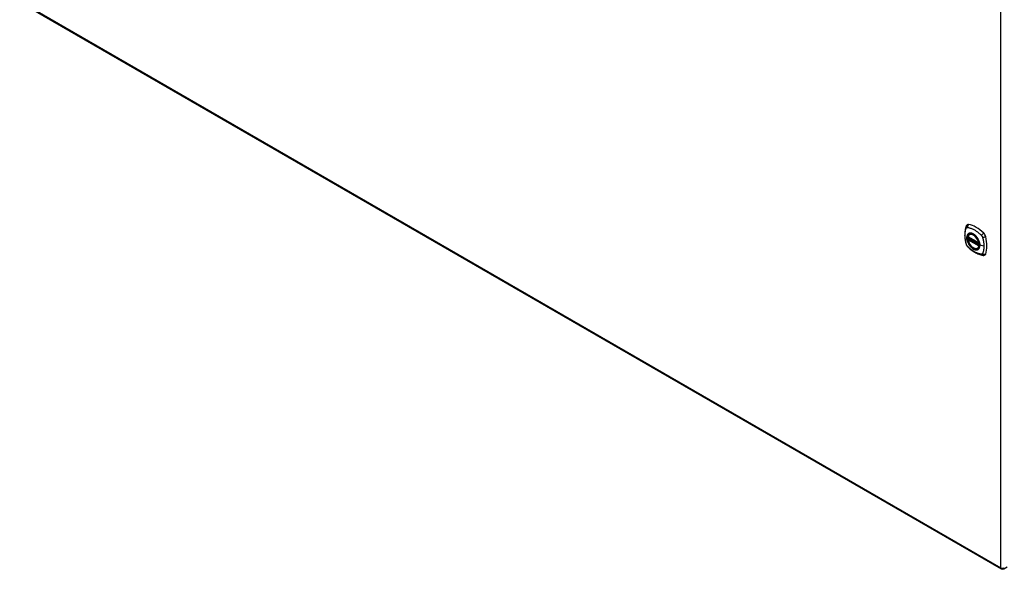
# Model space of a CAD drawing. Header units: inches. Extents: x 480.8 to 565, y 188.3 to 262.2.
# Tile 1 of 9: x 480.9 to 518.9, y 210.3 to 231.5. Entities that reach past the tile are written whole.
import ezdxf

# ---------------------------------------------------------------- set-up
doc = ezdxf.new("R2010")
doc.units = ezdxf.units.IN
doc.header["$MEASUREMENT"] = 0
doc.layers.add('Visible Edges(ANSI)', color=7, linetype='Continuous', lineweight=25)
doc.layers.add('Visible Tangent Edges(ANSI)', color=7, linetype='Continuous', lineweight=25)

msp = doc.modelspace()

# ---------------------------------------------------------------- linework, layer by layer
at = {"layer": 'Visible Edges(ANSI)'}
for p, q in [((480.887, 232.208), (518.791, 210.324)), ((517.512, 223.148), (517.926, 222.909)), ((517.512, 223.053), (517.526, 223.061)), ((517.532, 223.072), (517.532, 223.075)), ((517.537, 223.087), (517.578, 223.11)), ((517.569, 223.252), (517.579, 223.258)), ((517.882, 222.71), (517.892, 222.716)), ((518.89, 210.324), (519.021, 210.4))]:
    msp.add_line(p, q, dxfattribs=at)
at = {"layer": 'Visible Edges(ANSI)', "flags": 128}
for points in [[(517.435, 223.561), (517.427, 223.54), (517.421, 223.521), (517.416, 223.502), (517.411, 223.483), (517.407, 223.465), (517.402, 223.445), (517.395, 223.405), (517.389, 223.364), (517.385, 223.323), (517.383, 223.281), (517.382, 223.238), (517.383, 223.194), (517.385, 223.15), (517.389, 223.106), (517.395, 223.061), (517.402, 223.016), (517.41, 222.97), (517.42, 222.924), (517.425, 222.901), (517.428, 222.89), (517.432, 222.876)], [(517.473, 223.618), (517.46, 223.604), (517.45, 223.59), (517.441, 223.576), (517.435, 223.561)], [(517.507, 223.161), (517.511, 223.176), (517.516, 223.19), (517.522, 223.203), (517.53, 223.215), (517.538, 223.226), (517.547, 223.236), (517.558, 223.245), (517.569, 223.252)], [(517.882, 222.71), (517.87, 222.704), (517.858, 222.7), (517.845, 222.696), (517.832, 222.695), (517.819, 222.694), (517.805, 222.695), (517.79, 222.697), (517.776, 222.701), (517.761, 222.705), (517.747, 222.711), (517.732, 222.718), (517.717, 222.726), (517.703, 222.735), (517.688, 222.745), (517.674, 222.756), (517.66, 222.769), (517.646, 222.782), (517.633, 222.796), (517.619, 222.81), (517.607, 222.826), (517.595, 222.842), (517.583, 222.858), (517.572, 222.875), (517.562, 222.893), (517.552, 222.911), (517.543, 222.929), (517.535, 222.947), (517.528, 222.966), (517.521, 222.985), (517.515, 223.003), (517.511, 223.022), (517.507, 223.04)], [(517.526, 223.061), (517.529, 223.063), (517.531, 223.066), (517.532, 223.069), (517.532, 223.072)], [(517.821, 223.172), (517.84, 223.15), (517.858, 223.126), (517.875, 223.102), (517.89, 223.076), (517.904, 223.05), (517.917, 223.023), (517.929, 222.996), (517.939, 222.969)], [(517.432, 222.876), (517.436, 222.862), (517.441, 222.849), (517.447, 222.836), (517.454, 222.824), (517.461, 222.812), (517.469, 222.801), (517.478, 222.79), (517.488, 222.779)], [(517.488, 222.779), (517.497, 222.769), (517.507, 222.76), (517.524, 222.744), (517.558, 222.713), (517.594, 222.683), (517.629, 222.655), (517.665, 222.628), (517.702, 222.602), (517.739, 222.578), (517.776, 222.555), (517.814, 222.535), (517.852, 222.516), (517.89, 222.498), (517.928, 222.483), (517.966, 222.469), (518.004, 222.457), (518.042, 222.448), (518.061, 222.443), (518.072, 222.441), (518.083, 222.439)], [(518.083, 222.439), (518.098, 222.438), (518.115, 222.438), (518.132, 222.44), (518.151, 222.444)]]:
    msp.add_lwpolyline(points, dxfattribs=at)
at = {"layer": 'Visible Edges(ANSI)'}
for centre, radius, start, end in [((517.518, 223.158), 0.0118, 166.5554, 240), ((517.518, 223.042), 0.0118, 120, 190.611), ((517.543, 223.076), 0.0118, 120, 187.8283), ((517.932, 222.919), 0.0118, 240, 282.6344), ((518.841, 210.41), 0.099, 240, 300)]:
    msp.add_arc(centre, radius, start, end, dxfattribs=at)
for centre, major_axis, start_param, end_param in [((517.572, 223.472), (-0.089, 0.153), 5.825423, 6.408181), ((517.823, 222.475), (-0.64, 1.108), 5.170151, 5.825423), ((517.718, 222.977), (0.157, -0.273), 2.363977, 7.060801), ((518.074, 223.182), (0.089, -0.153), 1.113034, 2.028558), ((517.336, 223.319), (-0.64, 1.108), 3.599355, 4.254627), ((518.074, 222.603), (0.089, -0.153), 6.158189, 6.740947)]:
    msp.add_ellipse(centre, major_axis=major_axis, ratio=0.57735, start_param=start_param, end_param=end_param, dxfattribs=at)
msp.add_ellipse((517.715, 222.975), major_axis=(-0.16, 0.277), ratio=0.57735, dxfattribs=at)
at = {"layer": 'Visible Tangent Edges(ANSI)'}
for p, q in [((518.771, 210.37), (518.771, 234.636)), ((480.867, 232.254), (518.771, 210.37)), ((517.924, 222.915), (517.51, 223.154)), ((517.51, 223.038), (517.924, 222.799)), ((517.518, 223.052), (517.53, 223.059)), ((517.932, 222.813), (517.518, 223.052)), ((517.53, 223.059), (517.94, 222.822)), ((517.941, 222.839), (517.538, 223.071)), ((517.543, 223.086), (517.582, 223.108)), ((517.941, 222.857), (517.543, 223.086)), ((517.939, 222.817), (517.932, 222.813)), ((518.123, 222.789), (517.966, 222.829))]:
    msp.add_line(p, q, dxfattribs=at)
at = {"layer": 'Visible Tangent Edges(ANSI)', "flags": 128}
for points in [[(517.445, 222.861), (517.436, 222.894), (517.428, 222.924), (517.422, 222.954), (517.416, 222.983), (517.41, 223.012), (517.406, 223.042), (517.402, 223.07), (517.398, 223.099), (517.396, 223.127), (517.394, 223.155), (517.393, 223.183), (517.392, 223.21), (517.393, 223.237), (517.394, 223.263), (517.396, 223.289), (517.398, 223.314), (517.401, 223.339), (517.406, 223.363), (517.41, 223.386), (517.416, 223.409), (517.422, 223.431), (517.428, 223.453), (517.436, 223.474), (517.445, 223.496)], [(517.445, 223.496), (517.446, 223.498), (517.447, 223.499), (517.449, 223.501), (517.45, 223.502), (517.451, 223.504), (517.452, 223.505), (517.453, 223.506), (517.455, 223.508), (517.456, 223.509), (517.458, 223.51), (517.459, 223.511), (517.461, 223.512), (517.462, 223.513), (517.464, 223.514), (517.465, 223.514), (517.467, 223.515), (517.469, 223.515), (517.47, 223.516), (517.472, 223.516), (517.474, 223.516), (517.476, 223.517), (517.478, 223.517), (517.48, 223.517), (517.482, 223.517)], [(517.482, 223.517), (517.506, 223.514), (517.528, 223.51), (517.55, 223.505), (517.572, 223.5), (517.595, 223.493), (517.618, 223.486), (517.641, 223.477), (517.664, 223.468), (517.687, 223.458), (517.711, 223.447), (517.734, 223.434), (517.757, 223.421), (517.781, 223.408), (517.804, 223.393), (517.827, 223.377), (517.85, 223.361), (517.873, 223.343), (517.896, 223.325), (517.919, 223.306), (517.941, 223.287), (517.964, 223.267), (517.986, 223.246), (518.008, 223.225), (518.031, 223.2)], [(517.519, 223.272), (517.51, 223.264), (517.502, 223.255), (517.495, 223.245), (517.488, 223.234), (517.482, 223.223), (517.476, 223.21), (517.472, 223.197), (517.468, 223.183), (517.465, 223.168), (517.463, 223.152), (517.462, 223.136), (517.461, 223.12), (517.462, 223.103), (517.463, 223.085), (517.465, 223.067), (517.468, 223.049), (517.472, 223.031), (517.476, 223.012), (517.482, 222.993), (517.488, 222.975), (517.495, 222.956), (517.502, 222.937), (517.51, 222.919), (517.519, 222.9)], [(517.963, 222.831), (517.957, 222.773), (517.94, 222.724), (517.913, 222.686), (517.877, 222.662), (517.833, 222.653), (517.783, 222.658), (517.731, 222.678), (517.677, 222.712), (517.625, 222.757), (517.578, 222.812), (517.536, 222.875), (517.503, 222.942), (517.48, 223.011), (517.467, 223.079), (517.466, 223.141), (517.476, 223.196), (517.497, 223.241), (517.528, 223.273), (517.567, 223.292), (517.614, 223.296), (517.665, 223.285), (517.718, 223.26), (517.771, 223.222), (517.821, 223.172)], [(517.553, 223.291), (517.551, 223.291), (517.549, 223.29), (517.548, 223.289), (517.547, 223.289), (517.545, 223.288), (517.544, 223.287), (517.542, 223.287), (517.541, 223.286), (517.539, 223.285), (517.538, 223.284), (517.536, 223.284), (517.535, 223.283), (517.534, 223.282), (517.532, 223.281), (517.531, 223.28), (517.53, 223.28), (517.528, 223.279), (517.527, 223.278), (517.526, 223.277), (517.524, 223.276), (517.523, 223.275), (517.522, 223.274), (517.52, 223.273), (517.519, 223.272)], [(517.526, 223.061), (517.526, 223.061), (517.526, 223.061), (517.526, 223.061), (517.526, 223.061), (517.526, 223.061), (517.526, 223.061), (517.526, 223.061), (517.526, 223.061), (517.526, 223.061), (517.526, 223.061), (517.526, 223.061), (517.526, 223.061), (517.526, 223.061), (517.526, 223.061), (517.526, 223.061), (517.526, 223.061), (517.526, 223.061), (517.526, 223.061), (517.526, 223.061), (517.526, 223.061), (517.526, 223.061), (517.526, 223.061), (517.526, 223.061), (517.526, 223.061)], [(517.526, 223.061), (517.526, 223.061), (517.526, 223.06), (517.526, 223.06), (517.526, 223.06), (517.526, 223.06), (517.526, 223.06), (517.526, 223.06), (517.526, 223.06), (517.526, 223.06), (517.526, 223.06), (517.526, 223.06), (517.526, 223.06), (517.527, 223.06), (517.527, 223.06), (517.527, 223.06), (517.527, 223.06), (517.527, 223.06), (517.527, 223.06), (517.527, 223.06), (517.527, 223.06), (517.528, 223.06), (517.528, 223.059), (517.528, 223.059), (517.528, 223.059)], [(517.528, 223.059), (517.528, 223.059), (517.528, 223.059), (517.528, 223.059), (517.528, 223.059), (517.528, 223.059), (517.529, 223.059), (517.529, 223.059), (517.529, 223.059), (517.529, 223.059), (517.529, 223.059), (517.529, 223.059), (517.529, 223.059), (517.529, 223.059), (517.529, 223.059), (517.529, 223.059), (517.529, 223.059), (517.529, 223.059), (517.529, 223.059), (517.529, 223.059), (517.529, 223.059), (517.529, 223.059), (517.53, 223.059), (517.53, 223.059), (517.53, 223.059)], [(517.532, 223.074), (517.532, 223.074), (517.532, 223.074), (517.532, 223.074), (517.532, 223.073), (517.532, 223.073), (517.532, 223.073), (517.532, 223.073), (517.532, 223.073), (517.532, 223.073), (517.532, 223.073), (517.532, 223.073), (517.532, 223.073), (517.532, 223.073), (517.532, 223.073), (517.532, 223.073), (517.532, 223.073), (517.532, 223.073), (517.532, 223.073), (517.532, 223.073), (517.532, 223.073), (517.532, 223.072), (517.532, 223.072), (517.532, 223.072), (517.532, 223.072)], [(517.535, 223.073), (517.535, 223.073), (517.535, 223.073), (517.534, 223.073), (517.534, 223.073), (517.534, 223.073), (517.534, 223.073), (517.534, 223.073), (517.534, 223.073), (517.533, 223.073), (517.533, 223.074), (517.533, 223.074), (517.533, 223.074), (517.533, 223.074), (517.533, 223.074), (517.533, 223.074), (517.533, 223.074), (517.532, 223.074), (517.532, 223.074), (517.532, 223.074), (517.532, 223.074), (517.532, 223.074), (517.532, 223.074), (517.532, 223.074), (517.532, 223.074)], [(517.538, 223.071), (517.538, 223.072), (517.538, 223.072), (517.538, 223.072), (517.537, 223.072), (517.537, 223.072), (517.537, 223.072), (517.537, 223.072), (517.537, 223.072), (517.537, 223.072), (517.537, 223.072), (517.537, 223.072), (517.536, 223.072), (517.536, 223.072), (517.536, 223.072), (517.536, 223.072), (517.536, 223.073), (517.536, 223.073), (517.536, 223.073), (517.536, 223.073), (517.535, 223.073), (517.535, 223.073), (517.535, 223.073), (517.535, 223.073), (517.535, 223.073)], [(517.874, 223.105), (517.863, 223.122), (517.851, 223.139), (517.839, 223.155), (517.826, 223.17), (517.813, 223.185), (517.799, 223.199), (517.785, 223.212), (517.771, 223.225), (517.757, 223.236), (517.743, 223.247), (517.728, 223.257), (517.714, 223.266), (517.699, 223.274), (517.685, 223.28), (517.67, 223.286), (517.656, 223.291), (517.642, 223.295), (517.628, 223.298), (517.614, 223.299), (517.601, 223.3), (517.588, 223.299), (517.576, 223.298), (517.564, 223.295), (517.553, 223.291)], [(517.908, 223.048), (517.906, 223.05), (517.905, 223.053), (517.904, 223.055), (517.902, 223.058), (517.901, 223.06), (517.9, 223.062), (517.899, 223.065), (517.897, 223.067), (517.896, 223.07), (517.894, 223.072), (517.893, 223.075), (517.892, 223.077), (517.89, 223.079), (517.889, 223.082), (517.887, 223.084), (517.886, 223.087), (517.885, 223.089), (517.883, 223.091), (517.882, 223.094), (517.88, 223.096), (517.879, 223.098), (517.877, 223.101), (517.876, 223.103), (517.874, 223.105)], [(517.966, 222.829), (517.966, 222.837), (517.966, 222.846), (517.965, 222.854), (517.964, 222.863), (517.963, 222.872), (517.962, 222.881), (517.961, 222.89), (517.959, 222.899), (517.957, 222.908), (517.955, 222.917), (517.953, 222.927), (517.951, 222.936), (517.948, 222.945), (517.946, 222.955), (517.943, 222.964), (517.939, 222.973), (517.936, 222.983), (517.933, 222.992), (517.929, 223.002), (517.925, 223.011), (517.921, 223.02), (517.917, 223.029), (517.912, 223.039), (517.908, 223.048)], [(517.939, 222.969), (517.941, 222.963), (517.943, 222.957), (517.944, 222.951), (517.946, 222.945), (517.948, 222.939), (517.949, 222.933), (517.951, 222.927), (517.952, 222.921), (517.954, 222.915), (517.955, 222.91), (517.956, 222.904), (517.957, 222.898), (517.958, 222.892), (517.959, 222.886), (517.96, 222.881), (517.96, 222.875), (517.961, 222.869), (517.962, 222.864), (517.962, 222.858), (517.962, 222.852), (517.963, 222.847), (517.963, 222.841), (517.963, 222.836), (517.963, 222.831)], [(518.031, 223.2), (518.032, 223.198), (518.033, 223.197), (518.034, 223.196), (518.035, 223.195), (518.036, 223.194), (518.037, 223.193), (518.038, 223.192), (518.039, 223.19), (518.04, 223.189), (518.041, 223.188), (518.042, 223.187), (518.043, 223.185), (518.044, 223.184), (518.044, 223.183), (518.045, 223.182), (518.046, 223.18), (518.047, 223.179), (518.048, 223.178), (518.049, 223.177), (518.05, 223.175), (518.05, 223.174), (518.051, 223.173), (518.052, 223.171), (518.053, 223.17)], [(518.053, 223.17), (518.054, 223.169), (518.054, 223.167), (518.055, 223.166), (518.056, 223.165), (518.056, 223.163), (518.057, 223.162), (518.058, 223.161), (518.059, 223.159), (518.059, 223.158), (518.06, 223.156), (518.06, 223.155), (518.061, 223.154), (518.062, 223.152), (518.062, 223.151), (518.063, 223.149), (518.063, 223.148), (518.064, 223.147), (518.065, 223.145), (518.065, 223.144), (518.066, 223.142), (518.066, 223.141), (518.067, 223.139), (518.067, 223.138), (518.068, 223.137)], [(518.068, 223.137), (518.073, 223.119), (518.077, 223.104), (518.081, 223.089), (518.085, 223.074), (518.088, 223.059), (518.092, 223.045), (518.095, 223.03), (518.098, 223.015), (518.101, 223.001), (518.104, 222.986), (518.106, 222.971), (518.109, 222.957), (518.111, 222.942), (518.113, 222.928), (518.115, 222.914), (518.117, 222.9), (518.118, 222.885), (518.119, 222.871), (518.12, 222.857), (518.121, 222.843), (518.122, 222.83), (518.122, 222.816), (518.123, 222.802), (518.123, 222.789)], [(517.482, 222.798), (517.48, 222.801), (517.478, 222.803), (517.476, 222.805), (517.474, 222.808), (517.472, 222.81), (517.471, 222.813), (517.469, 222.815), (517.467, 222.818), (517.465, 222.82), (517.464, 222.823), (517.462, 222.825), (517.461, 222.828), (517.459, 222.831), (517.458, 222.833), (517.456, 222.836), (517.455, 222.839), (517.453, 222.842), (517.452, 222.844), (517.451, 222.847), (517.45, 222.85), (517.449, 222.853), (517.447, 222.856), (517.446, 222.858), (517.445, 222.861)], [(518.031, 222.481), (518.008, 222.484), (517.986, 222.488), (517.964, 222.493), (517.941, 222.499), (517.919, 222.505), (517.896, 222.513), (517.873, 222.522), (517.85, 222.531), (517.827, 222.541), (517.804, 222.553), (517.781, 222.565), (517.757, 222.578), (517.734, 222.592), (517.711, 222.607), (517.687, 222.622), (517.664, 222.639), (517.641, 222.656), (517.618, 222.674), (517.595, 222.692), (517.572, 222.712), (517.55, 222.732), (517.528, 222.752), (517.506, 222.774), (517.482, 222.798)], [(517.519, 222.9), (517.52, 222.898), (517.522, 222.895), (517.523, 222.893), (517.524, 222.891), (517.526, 222.888), (517.527, 222.886), (517.528, 222.883), (517.53, 222.881), (517.531, 222.878), (517.532, 222.876), (517.534, 222.874), (517.535, 222.871), (517.536, 222.869), (517.538, 222.866), (517.539, 222.864), (517.541, 222.862), (517.542, 222.859), (517.544, 222.857), (517.545, 222.854), (517.547, 222.852), (517.548, 222.85), (517.549, 222.847), (517.551, 222.845), (517.553, 222.843)], [(517.553, 222.843), (517.564, 222.826), (517.576, 222.809), (517.588, 222.794), (517.601, 222.778), (517.615, 222.764), (517.628, 222.75), (517.642, 222.736), (517.656, 222.724), (517.67, 222.712), (517.685, 222.702), (517.699, 222.692), (517.714, 222.683), (517.728, 222.675), (517.743, 222.668), (517.757, 222.662), (517.771, 222.657), (517.785, 222.653), (517.799, 222.651), (517.813, 222.649), (517.826, 222.648), (517.839, 222.649), (517.851, 222.651), (517.863, 222.653), (517.874, 222.657)], [(517.874, 222.657), (517.876, 222.658), (517.877, 222.658), (517.879, 222.659), (517.88, 222.659), (517.882, 222.66), (517.883, 222.661), (517.885, 222.661), (517.886, 222.662), (517.887, 222.663), (517.889, 222.664), (517.89, 222.664), (517.892, 222.665), (517.893, 222.666), (517.894, 222.667), (517.896, 222.668), (517.897, 222.669), (517.898, 222.669), (517.9, 222.67), (517.901, 222.671), (517.902, 222.672), (517.904, 222.673), (517.905, 222.674), (517.906, 222.675), (517.908, 222.676)], [(517.908, 222.676), (517.912, 222.68), (517.917, 222.684), (517.921, 222.689), (517.925, 222.693), (517.929, 222.698), (517.933, 222.703), (517.936, 222.709), (517.939, 222.714), (517.943, 222.72), (517.946, 222.726), (517.948, 222.732), (517.951, 222.738), (517.953, 222.745), (517.956, 222.752), (517.957, 222.759), (517.959, 222.766), (517.961, 222.773), (517.962, 222.781), (517.963, 222.788), (517.964, 222.796), (517.965, 222.804), (517.966, 222.812), (517.966, 222.82), (517.966, 222.829)], [(518.123, 222.789), (518.123, 222.775), (518.122, 222.762), (518.122, 222.749), (518.121, 222.736), (518.12, 222.723), (518.119, 222.71), (518.118, 222.697), (518.117, 222.685), (518.115, 222.672), (518.113, 222.66), (518.111, 222.648), (518.109, 222.636), (518.106, 222.624), (518.104, 222.612), (518.101, 222.601), (518.098, 222.589), (518.095, 222.578), (518.092, 222.567), (518.088, 222.556), (518.085, 222.545), (518.081, 222.534), (518.077, 222.524), (518.073, 222.514), (518.068, 222.502)], [(518.068, 222.502), (518.067, 222.5), (518.066, 222.499), (518.065, 222.497), (518.063, 222.496), (518.062, 222.494), (518.061, 222.493), (518.06, 222.492), (518.059, 222.49), (518.057, 222.489), (518.056, 222.488), (518.054, 222.487), (518.053, 222.486), (518.051, 222.485), (518.05, 222.485), (518.048, 222.484), (518.046, 222.483), (518.045, 222.483), (518.043, 222.482), (518.041, 222.482), (518.039, 222.482), (518.037, 222.481), (518.035, 222.481), (518.033, 222.481), (518.031, 222.481)]]:
    msp.add_lwpolyline(points, dxfattribs=at)
at = {"layer": 'Visible Tangent Edges(ANSI)'}
for centre, major_axis, ratio, start_param, end_param in [((517.546, 223.519), (-0.11, 0.042), 0.704518, 0, 0.765179), ((517.717, 222.976), (-0.173, 0.3), 0.57735, 5.055237, 10.652726), ((517.572, 223.535), (-0.027, -0.115), 0.753705, 3.902663, 5.039934), ((517.518, 223.158), (-0.0115, 0.0027), 0.697177, 0, 0.936254), ((517.518, 223.042), (-0.0116, -0.0022), 0.424984, 0, 0.691657), ((517.717, 222.976), (-0.151, 0.261), 0.57735, 4.164956, 6.830618), ((517.518, 223.158), (-0.0059, -0.0102), 0.57735, 5.497787, 6.283185), ((517.518, 223.042), (-0.0059, -0.0102), 0.57735, 3.926991, 5.497787), ((517.717, 222.976), (0.151, -0.261), 0.57735, 4.164956, 6.830618), ((517.518, 223.042), (-0.0059, 0.0102), 0.57735, 5.497787, 6.283185), ((517.521, 223.071), (0.0018, -0.0117), 0.983841, 0.332621, 1.648576), ((517.527, 223.07), (0.0039, 0.0112), 0.653911, 3.808835, 5.235416), ((517.53, 223.068), (0.0059, 0.0102), 0.57735, 3.926991, 5.335914), ((517.543, 223.076), (-0.0117, -0.0016), 0.470841, 0, 0.203742), ((517.543, 223.076), (-0.0059, -0.0102), 0.57735, 3.926991, 5.351326), ((517.543, 223.076), (-0.0059, 0.0102), 0.57735, 5.497787, 6.283185), ((517.725, 222.981), (-0.156, 0.271), 0.57735, 6.166197, 6.283185), ((518.102, 223.229), (-0.0787, -0.088), 0.341266, 4.200572, 5.337843), ((518.129, 223.183), (0.116, 0.024), 0.341266, 4.086935, 5.224206), ((517.546, 222.908), (-0.114, -0.032), 0.390453, 0, 0.392125), ((517.572, 222.862), (-0.0849, -0.0822), 0.390453, 5.89106, 6.283185), ((517.725, 222.981), (0.156, -0.271), 0.57735, 0, 0.116988), ((517.932, 222.919), (-0.0059, -0.0102), 0.57735, 5.497787, 6.283185), ((517.932, 222.919), (-0.0116, -0.0022), 0.424984, 0.691657, 1.603666), ((517.932, 222.803), (0.0059, 0.0102), 0.57735, 0.785398, 2.356194), ((517.932, 222.803), (0.0115, -0.0027), 0.697177, 4.077847, 5.160757), ((517.932, 222.803), (0.0059, -0.0102), 0.57735, 1.624298, 2.356194), ((517.968, 222.831), (-0.00492, 0), 0.57735, 0.141897, 1.156289), ((518.102, 222.556), (-0.019, -0.117), 0.704518, 5.518007, 6.283185), ((518.129, 222.572), (0.113, -0.035), 0.753705, 4.384844, 5.522115), ((518.841, 210.41), (-0.0495, -0.0857), 0.57735, 5.497787, 6.283185), ((518.841, 210.41), (0.099, 0), 0.57735, 3.926991, 5.497787), ((518.841, 210.41), (0.0495, -0.0857), 0.57735, 0, 0.785398)]:
    msp.add_ellipse(centre, major_axis=major_axis, ratio=ratio, start_param=start_param, end_param=end_param, dxfattribs=at)
for centre, major_axis in [((517.718, 222.977), (0.171, -0.296)), ((517.715, 222.975), (-0.163, 0.282)), ((517.715, 222.975), (0.162, -0.281))]:
    msp.add_ellipse(centre, major_axis=major_axis, ratio=0.57735, dxfattribs=at)

doc.saveas('drawing.dxf')
